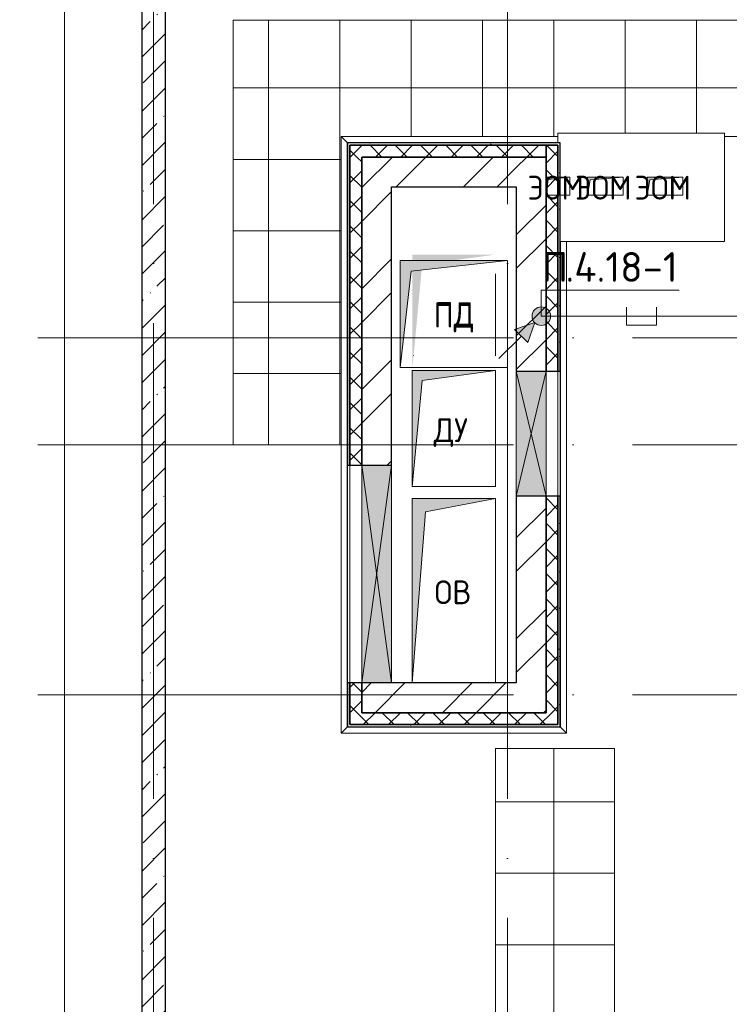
# Model space of a CAD drawing. Header units: millimetres. Extents: x -30540 to 143646, y -11730 to 123410.
# Tile 32 of 114: x 23709 to 29677, y 81099 to 89374. Entities that reach past the tile are written whole.
import ezdxf

# ---------------------------------------------------------------- set-up
doc = ezdxf.new("R2010")
doc.units = ezdxf.units.MM
doc.linetypes.add('ADSK_Линия сетки', pattern=[5000, 4000, -500, 0, -500])
for name, color, linetype, lineweight in [('A-____-NOTE-TEXT', 7, 'Continuous', 18), ('A-DETL-____-THIN', 7, 'Continuous', 9), ('A-FLOR-____-OTLN', 7, 'Continuous', 18), ('A-GENM-____-OTLN', 7, 'Continuous', 18), ('A-GLAZ-____-MCUT', 7, 'Continuous', 9), ('A-GLAZ-____-OTLN', 7, 'Continuous', 18), ('A-ROOF-____-OTLN', 7, 'Continuous', 18), ('A-ROOF-____-PATT', 7, 'Continuous', 18), ('A-WALL-____-MCUT', 7, 'Continuous', 40), ('A-WALL-____-OTLN', 7, 'Continuous', 18), ('A-WALL-____-PATT', 7, 'Continuous', 40), ('G-____-____-TEXT', 7, 'Continuous', 9), ('I-WALL-____-MCUT', 7, 'Continuous', 40), ('I-WALL-____-OTLN', 7, 'Continuous', 18), ('M-EQPM-____-OTLN', 7, 'Continuous', 18), ('S-GRID-____-OTLN', 7, 'Continuous', 9)]:
    doc.layers.add(name, color=color, linetype=linetype, lineweight=lineweight)
doc.layers.add('A-DETL-____-OTLN', color=7, linetype='Continuous', lineweight=9, true_color=0x00a600)
doc.styles.add('GOST Common', font='GOST_Common.ttf', dxfattribs={"height": 200})
doc.styles.add('ISOCPEUR', font='isocpeur.ttf', dxfattribs={"height": 250})
pattern_1 = [(45, (0, 0), (-424.264, 424.264), []), (45, (0, 282.8), (-424.264, 424.264), [])]
pattern_2 = [(45, (0, 0), (-106.06602, 106.06602), []), (135, (0, 0), (-106.06602, -106.06602), [])]
pattern_3 = [(0, (0, 0), (406.4, 101.6), [6.706, -298.094, 6.706, -298.094, -1625.6]), (0, (0, 0), (406.4, 101.6), [-609.6, 6.706, -602.894, 6.706, -298.094, -711.2]), (0, (0, 0), (406.4, 101.6), [-1524, 6.706, -196.494, 6.706, -501.294]), (120, (152.4, 50.8), (-291.18818, 301.15272), [6.706, -298.094, 6.706, -298.094, -1625.6]), (120, (152.4, 50.8), (-291.18818, 301.15272), [-609.6, 6.706, -602.894, 6.706, -298.094, -711.2]), (120, (152.4, 50.8), (-291.18818, 301.15272), [-1524, 6.706, -196.494, 6.706, -501.294]), (240, (203.2, 254), (-115.21182, -402.75272), [6.706, -298.094, 6.706, -298.094, -1625.6]), (240, (203.2, 254), (-115.21182, -402.75272), [-609.6, 6.706, -602.894, 6.706, -298.094, -711.2]), (240, (203.2, 254), (-115.21182, -402.75272), [-1524, 6.706, -196.494, 6.706, -501.294])]

# ---------------------------------------------------------------- blocks, each defined once
blk = doc.blocks.new('АР_Отверстие прямоугольное - ОВВ-7767586-Кровля')
at = {"layer": 'A-GLAZ-____-OTLN', "lineweight": 13, "true_color": 0xf9f9f9}
blk.add_hatch(color=7, dxfattribs=at).paths.add_polyline_path([(-790, -125), (1040, -125), (1040, 125), (-790, 125)])
at = {"layer": 'A-GLAZ-____-MCUT', "color": 254, "lineweight": 15, "true_color": 0xcccccc}
for p, q in [((-790, 125), (-790, -125)), ((1040, 125), (1040, -125))]:
    blk.add_line(p, q, dxfattribs=at)
at = {"layer": 'A-GLAZ-____-OTLN', "color": 254, "lineweight": 5, "true_color": 0xcccccc}
for p, q in [((1040, 125), (-790, -125)), ((-790, 125), (1040, -125))]:
    blk.add_line(p, q, dxfattribs=at)
at = {"layer": 'A-GLAZ-____-OTLN', "color": 254, "lineweight": 13, "true_color": 0xcccccc}
for p, q in [((1040, 125), (-790, 125)), ((-790, 125), (-790, -125)), ((1040, -125), (1040, 125)), ((-790, -125), (1040, -125))]:
    blk.add_line(p, q, dxfattribs=at)
blk = doc.blocks.new('АР_Отверстие прямоугольное - ОВВ-7348733-Кровля')
at = {"layer": 'A-GLAZ-____-OTLN', "lineweight": 13, "true_color": 0xf9f9f9}
blk.add_hatch(color=7, dxfattribs=at).paths.add_polyline_path([(650, -125), (650, 125), (-400, 125), (-400, -125)])
at = {"layer": 'A-GLAZ-____-MCUT', "color": 254, "lineweight": 15, "true_color": 0xcccccc}
for p, q in [((-400, 125), (-400, -125)), ((650, 125), (650, -125))]:
    blk.add_line(p, q, dxfattribs=at)
at = {"layer": 'A-GLAZ-____-OTLN', "color": 254, "lineweight": 5, "true_color": 0xcccccc}
for p, q in [((650, 125), (-400, -125)), ((-400, 125), (650, -125))]:
    blk.add_line(p, q, dxfattribs=at)
at = {"layer": 'A-GLAZ-____-OTLN', "color": 254, "lineweight": 13, "true_color": 0xcccccc}
for p, q in [((650, 125), (-400, 125)), ((-400, 125), (-400, -125)), ((650, -125), (650, 125)), ((-400, -125), (650, -125))]:
    blk.add_line(p, q, dxfattribs=at)
blk = doc.blocks.new('_GM_Dt-St-D_Фартук гнутый из оцинкованной стали_Пристенный_Тип 1__c-верхняя кромка с отгибом_ - ФС-1_3_50х70У100-1_5_t__RAL7016-7754063-Кровля')
at = {"layer": 'A-GENM-____-OTLN', "color": 254, "lineweight": 13, "true_color": 0xcccccc}
for p, q in [((0, 50), (1821.5, 50)), ((50, 0), (0, 50)), ((50, 0), (1821.5, 0)), ((50, 0), (50, -1.5))]:
    blk.add_line(p, q, dxfattribs=at)
blk = doc.blocks.new('_GM_Dt-St-D_Фартук гнутый из оцинкованной стали_Пристенный_Тип 1__c-верхняя кромка с отгибом_ - ФС-1_3_50х70У100-1_5_t__RAL7016-7754212-Кровля')
at = {"layer": 'A-GENM-____-OTLN', "color": 254, "lineweight": 13, "true_color": 0xcccccc}
for p, q in [((0, -50), (50, 0)), ((50, 1.5), (50, 0)), ((4963, 0), (50, 0)), ((4963, 0), (4963, 1.5)), ((4963, 0), (5013, -50)), ((5013, -50), (0, -50))]:
    blk.add_line(p, q, dxfattribs=at)
blk = doc.blocks.new('_GM_Dt-St-D_Фартук гнутый из оцинкованной стали_Пристенный_Тип 1__c-верхняя кромка с отгибом_ - ФС-1_3_50х70У100-1_5_t__RAL7016-7323674-Кровля')
at = {"layer": 'A-GENM-____-OTLN', "color": 254, "lineweight": 13, "true_color": 0xcccccc}
for p, q in [((50, 1.5), (50, 0)), ((1843, 0), (50, 0)), ((1843, 0), (1843, 1.5)), ((1843, 0), (1893, -50)), ((0, -50), (50, 0)), ((1893, -50), (0, -50))]:
    blk.add_line(p, q, dxfattribs=at)
blk = doc.blocks.new('_GM_Dt-St-D_Фартук гнутый из оцинкованной стали_Пристенный_Тип 1__c-верхняя кромка с отгибом_ - ФС-1_3_50х70У100-1_5_t__RAL7016-7590441-Кровля')
at = {"layer": 'A-GENM-____-OTLN', "color": 254, "lineweight": 13, "true_color": 0xcccccc}
for p, q in [((80, 50), (4211.5, 50)), ((80, 0), (4161.5, 0)), ((4211.5, 50), (4161.5, 0)), ((4161.5, -1.5), (4161.5, 0)), ((1170, -1.5), (2220, -1.5))]:
    blk.add_line(p, q, dxfattribs=at)
blk = doc.blocks.new('АР_Канал вертикальный прямоугольный - ПД-6264037-Кровля')
at = {"layer": 'M-EQPM-____-OTLN', "lineweight": 13, "true_color": 0xe2e2e2}
h = blk.add_hatch(color=254, dxfattribs=at)
h.paths.add_polyline_path([(-350, -487.5), (-270.6, 357.4), (-350, 347.5)])
h.paths.add_polyline_path([(-350, 437.5), (-17.9, 437.5), (350, 487.5), (-350, 487.5), (-350, 462.2)])
at = {"layer": 'M-EQPM-____-OTLN', "color": 253, "lineweight": 13, "true_color": 0xaaaaaa}
for p, q in [((350, -362.5), (350, 325.8)), ((350, 325.8), (350, -362.5)), ((-338.3, -362.5), (-338.1, -361.4)), ((-338.3, -362.5), (-338.1, -361.4))]:
    blk.add_line(p, q, dxfattribs=at)
blk = doc.blocks.new('АР_Канал вертикальный прямоугольный - ДУ-6784486-Кровля')
at = {"layer": 'M-EQPM-____-OTLN', "lineweight": 13, "true_color": 0xe2e2e2}
blk.add_hatch(color=254, dxfattribs=at).paths.add_polyline_path([(-350, -487.5), (-266.25, 403.75), (350, 487.5), (-350, 487.5)])
at = {"layer": 'M-EQPM-____-OTLN', "color": 253, "lineweight": 13, "true_color": 0xaaaaaa}
for p, q in [((350, 487.5), (-350, 487.5)), ((-350, 487.5), (-350, -487.5)), ((350, 487.5), (-350, 487.5)), ((-350, 487.5), (-350, -487.5)), ((-350, -487.5), (-350, 487.5)), ((-350, 487.5), (350, 487.5)), ((-266.25, 403.75), (350, 487.5)), ((-266.25, 403.75), (350, 487.5)), ((350, -487.5), (350, 487.5)), ((350, 487.5), (350, -487.5)), ((-350, -487.5), (-266.25, 403.75)), ((-350, -487.5), (-266.25, 403.75)), ((-350, -487.5), (350, -487.5)), ((350, -487.5), (-350, -487.5))]:
    blk.add_line(p, q, dxfattribs=at)
blk = doc.blocks.new('АР_Канал вертикальный прямоугольный - ОВ-6784438-Кровля')
at = {"layer": 'M-EQPM-____-OTLN', "lineweight": 13, "true_color": 0xe2e2e2}
blk.add_hatch(color=254, dxfattribs=at).paths.add_polyline_path([(-350, -775), (-237.5, 662.5), (350, 775), (-350, 775), (-350, -91.6)])
at = {"layer": 'M-EQPM-____-OTLN', "color": 253, "lineweight": 13, "true_color": 0xaaaaaa}
for p, q in [((350, 775), (-350, 775)), ((-350, 775), (-350, -775)), ((350, 775), (-350, 775)), ((-350, 775), (-350, -775)), ((-350, -775), (-350, 775)), ((-350, 775), (350, 775)), ((-237.5, 662.5), (350, 775)), ((-237.5, 662.5), (350, 775)), ((350, -775), (350, 775)), ((350, 775), (350, -775)), ((-350, -775), (-237.5, 662.5)), ((-350, -775), (-237.5, 662.5)), ((-350, -775), (350, -775)), ((350, -775), (-350, -775))]:
    blk.add_line(p, q, dxfattribs=at)
blk = doc.blocks.new('АР_Канал вертикальный прямоугольный - ПД-7819269-Кровля')
at = {"layer": 'M-EQPM-____-OTLN', "lineweight": 13, "true_color": 0xe2e2e2}
blk.add_hatch(color=254, dxfattribs=at).paths.add_polyline_path([(-450, -450), (-360, 360), (450, 450), (-450, 450)])
at = {"layer": 'M-EQPM-____-OTLN', "color": 253, "lineweight": 13, "true_color": 0xaaaaaa}
for p, q in [((450, 450), (-450, 450)), ((-450, 450), (-450, -450)), ((-450, -450), (-450, 450)), ((-450, 450), (450, 450)), ((-360, 360), (450, 450)), ((-360, 360), (450, 450)), ((450, 450), (450, -450)), ((-450, -450), (-360, 360)), ((-450, -450), (-360, 360)), ((450, -450), (-450, -450))]:
    blk.add_line(p, q, dxfattribs=at)
blk = doc.blocks.new('АР_Канал вертикальный прямоугольный - ЭОМ-7230167-Кровля')
at = {"layer": 'M-EQPM-____-OTLN', "lineweight": 13, "true_color": 0xe2e2e2}
blk.add_hatch(color=254, dxfattribs=at).paths.add_polyline_path([(-150, -75), (-127.5, 52.5), (150, 75), (-150, 75)])
at = {"layer": 'M-EQPM-____-OTLN', "color": 253, "lineweight": 13, "true_color": 0xaaaaaa}
for p, q in [((150, 75), (-150, 75)), ((-150, 75), (-150, -75)), ((150, 75), (-150, 75)), ((-150, 75), (-150, -75)), ((-150, -75), (-150, 75)), ((-150, 75), (150, 75)), ((-150, -75), (-127.5, 52.5)), ((-150, -75), (-127.5, 52.5)), ((-127.5, 52.5), (150, 75)), ((-127.5, 52.5), (150, 75)), ((150, -75), (150, 75)), ((150, 75), (150, -75)), ((-150, -75), (150, -75)), ((150, -75), (-150, -75))]:
    blk.add_line(p, q, dxfattribs=at)
blk = doc.blocks.new('АР_Канал вертикальный прямоугольный - ЭОМ-7230127-Кровля')
at = {"layer": 'M-EQPM-____-OTLN', "lineweight": 13, "true_color": 0xe2e2e2}
blk.add_hatch(color=254, dxfattribs=at).paths.add_polyline_path([(-100, -75), (-82.5, 57.5), (100, 75), (-100, 75)])
at = {"layer": 'M-EQPM-____-OTLN', "color": 253, "lineweight": 13, "true_color": 0xaaaaaa}
for p, q in [((100, 75), (-100, 75)), ((-100, 75), (-100, -75)), ((100, 75), (-100, 75)), ((-100, 75), (-100, -75)), ((-100, -75), (-100, 75)), ((-100, 75), (100, 75)), ((-100, -75), (-82.5, 57.5)), ((-100, -75), (-82.5, 57.5)), ((-82.5, 57.5), (100, 75)), ((-82.5, 57.5), (100, 75)), ((100, -75), (100, 75)), ((100, 75), (100, -75)), ((-100, -75), (100, -75)), ((100, -75), (-100, -75))]:
    blk.add_line(p, q, dxfattribs=at)
blk = doc.blocks.new('Наметкина 10_РД_АР_К2_отсоединено_rvt-1-Кровля')
at = {"layer": 'A-ROOF-____-PATT', "lineweight": 5, "true_color": 0xcccccc}
h = blk.add_hatch(dxfattribs=at)
h.set_pattern_fill('FP_14', color=254, style=0, pattern_type=2)
h.set_pattern_definition([(0, (0, 0), (0, 600), []), (90, (0, 0), (-600, 4e-14), [])])
h.paths.add_polyline_path([(27710.3, 76550), (31760.3, 76550), (31760.3, 78250), (42335.3, 78250), (42335.3, 79150), (41035.3, 79150), (41035.3, 82970), (36860.3, 82970), (36860.3, 83378.5), (36788.8, 83378.5), (36788.8, 88221.5), (36860.3, 88221.5), (36860.3, 89378.5), (35063.8, 89378.5), (35063.8, 94501.5), (35113.8, 94451.5), (35115.3, 96920), (35655.3, 96920), (35655.3, 98020), (33835.3, 98020), (33835.3, 89370), (25505.3, 89370), (25505.3, 85800), (26413.8, 85800), (26413.8, 88391.5), (28235.3, 88391.5), (28235.3, 88420), (29635.3, 88420), (29635.3, 88391.5), (35360.3, 88391.5), (35360.3, 84915), (34135.3, 84915), (34135.3, 83540.9), (34317.4, 83540.9), (34235.3, 83550), (34535.3, 83550), (34535.3, 83540.9), (35960.3, 83540.9), (35960.3, 82070), (37068.8, 82070), (37068.8, 82141.5), (39481.8, 82141.5), (39481.8, 82070), (40135.3, 82070), (40135.3, 79150), (30710.3, 79150), (30710.3, 77150), (28710.3, 77150), (28710.3, 83250), (27710.3, 83250), (27710.3, 81592.1)])
h.paths.add_polyline_path([(40735.3, 81550), (40705.3, 81820), (40435.3, 81850), (40735.3, 81850), (40735.3, 81592.1)])
h.paths.add_polyline_path([(35720.3, 87975), (35695.3, 88200), (35470.3, 88225), (35720.3, 88225)])
h.paths.add_polyline_path([(35720.3, 88975), (35695.3, 89200), (35470.3, 89225), (35720.3, 89225)])
at = {"layer": 'A-WALL-____-PATT', "lineweight": 5, "true_color": 0xcccccc}
h = blk.add_hatch(dxfattribs=at)
h.set_pattern_fill('FP_11', color=254, style=0, pattern_type=2)
h.set_pattern_definition([(45, (0, 0), (-228.0985, 228.0985), []), (45, (228.1, 0), (-228.0985, 228.0985), [403.225, -80.645, 6.706, -73.939])])
h.paths.add_polyline_path([(24935.3, 75550), (24935.3, 89800), (24735.3, 89800), (24735.3, 75550)])
h = blk.add_hatch(dxfattribs=at)
h.set_pattern_fill('FP_16', color=254, style=0, pattern_type=2)
h.set_pattern_definition(pattern_3)
h.paths.add_polyline_path([(28235.3, 88320), (28235.3, 88340), (26465.3, 88340), (26465.3, 88320), (27769, 88320)])
h = blk.add_hatch(dxfattribs=at)
h.set_pattern_fill('FP_16', color=254, style=0, pattern_type=2)
h.set_pattern_definition(pattern_3)
h.paths.add_polyline_path([(26485.3, 83450), (26485.3, 83800), (26465.3, 83800), (26465.3, 83450)])
h.paths.add_polyline_path([(26485.3, 85630), (26485.3, 88320), (26465.3, 88320), (26465.3, 85630)])
h = blk.add_hatch(dxfattribs=at)
h.set_pattern_fill('FP_13', color=254, style=0, pattern_type=2)
h.set_pattern_definition(pattern_2)
h.paths.add_polyline_path([(28135.3, 88220), (28135.3, 88320), (26485.3, 88320), (26485.3, 88220), (27769, 88220)])
h = blk.add_hatch(dxfattribs=at)
h.set_pattern_fill('FP_13', color=254, style=0, pattern_type=2)
h.set_pattern_definition(pattern_2)
h.paths.add_polyline_path([(28235.3, 83550), (28235.3, 85370), (28135.3, 85370), (28135.3, 83550)])
h.paths.add_polyline_path([(28235.3, 86420), (28235.3, 88040.5), (28152.8, 88032.6), (28135.3, 87900.1), (28135.3, 86420)])
h.paths.add_polyline_path([(28152.8, 88050.1), (28235.3, 88050.1), (28235.3, 88320), (28135.3, 88320), (28135.3, 88050.1), (28149.5, 88050.1)])
h = blk.add_hatch(dxfattribs=at)
h.set_pattern_fill('FP_16', color=254, style=0, pattern_type=2)
h.set_pattern_definition(pattern_3)
h.paths.add_polyline_path([(28255.3, 83450), (28255.3, 85370), (28235.3, 85370), (28235.3, 83450)])
h.paths.add_polyline_path([(28235.3, 86420), (28255.3, 86420), (28255.3, 88042.5), (28235.3, 88040.5), (28235.3, 87374.7)])
h.paths.add_polyline_path([(28238.1, 88050.1), (28255.3, 88050.1), (28255.3, 88340), (28235.3, 88340), (28235.3, 88050.1)])
h = blk.add_hatch(dxfattribs=at)
h.set_pattern_fill('FP_13', color=254, style=0, pattern_type=2)
h.set_pattern_definition(pattern_2)
h.paths.add_polyline_path([(26485.3, 83550), (26585.3, 83550), (26585.3, 83800), (26485.3, 83800)])
h.paths.add_polyline_path([(26585.3, 85630), (26585.3, 88220), (26485.3, 88220), (26485.3, 85630)])
h = blk.add_hatch(dxfattribs=at)
h.set_pattern_fill('FP_12', color=254, style=0, pattern_type=2)
h.set_pattern_definition(pattern_1)
h.paths.add_polyline_path([(27769, 87970), (27885.3, 87970), (27885.3, 88220), (26585.3, 88220), (26585.3, 87970), (26835.3, 87970)])
h = blk.add_hatch(dxfattribs=at)
h.set_pattern_fill('FP_12', color=254, style=0, pattern_type=2)
h.set_pattern_definition(pattern_1)
h.paths.add_polyline_path([(28135.3, 83800), (28135.3, 85370), (27885.3, 85370), (27885.3, 83800)])
h.paths.add_polyline_path([(28135.3, 86420), (28135.3, 88220), (27885.3, 88220), (27885.3, 86420)])
h = blk.add_hatch(dxfattribs=at)
h.set_pattern_fill('FP_12', color=254, style=0, pattern_type=2)
h.set_pattern_definition(pattern_1)
h.paths.add_polyline_path([(26835.3, 85630), (26835.3, 87970), (26585.3, 87970), (26585.3, 85630)])
h = blk.add_hatch(dxfattribs=at)
h.set_pattern_fill('FP_12', color=254, style=0, pattern_type=2)
h.set_pattern_definition(pattern_1)
h.paths.add_polyline_path([(27769, 83550), (28135.3, 83550), (28135.3, 83800), (26585.3, 83800), (26585.3, 83550)])
h = blk.add_hatch(dxfattribs=at)
h.set_pattern_fill('FP_13', color=254, style=0, pattern_type=2)
h.set_pattern_definition(pattern_2)
h.paths.add_polyline_path([(27769, 83450), (28235.3, 83450), (28235.3, 83550), (26485.3, 83550), (26485.3, 83450)])
h = blk.add_hatch(dxfattribs=at)
h.set_pattern_fill('FP_16', color=254, style=0, pattern_type=2)
h.set_pattern_definition(pattern_3)
h.paths.add_polyline_path([(27769, 83430), (28255.3, 83430), (28255.3, 83450), (26465.3, 83450), (26465.3, 83430)])
at = {"layer": 'A-FLOR-____-OTLN', "color": 254, "lineweight": 13, "true_color": 0xcccccc}
blk.add_line((24085.3, 121035.7), (24085.3, 74700), dxfattribs=at)
at = {"layer": 'A-ROOF-____-OTLN', "color": 254, "lineweight": 13, "true_color": 0xcccccc}
for p, q in [((33835.3, 89370), (25505.3, 89370)), ((25505.3, 85800), (25505.3, 89370)), ((28235.3, 88340), (28235.3, 88420)), ((28235.3, 88420), (29635.3, 88420)), ((29635.3, 88420), (29635.3, 87510)), ((35360.3, 88391.5), (29635.3, 88391.5)), ((29635.3, 87510), (28255.3, 87510)), ((25505.3, 85800), (26413.8, 85800)), ((27710.3, 83250), (28710.3, 83250)), ((27710.3, 76550), (27710.3, 83250)), ((28710.3, 83250), (28710.3, 79150))]:
    blk.add_line(p, q, dxfattribs=at)
at = {"layer": 'A-WALL-____-MCUT', "color": 254, "lineweight": 30, "true_color": 0xcccccc}
for p, q in [((24735.3, 89800), (24735.3, 75550)), ((24935.3, 80880), (24935.3, 89800)), ((28235.3, 88340), (26465.3, 88340)), ((26465.3, 88340), (26465.3, 88320)), ((26465.3, 88320), (26465.3, 85630)), ((28135.3, 88320), (26485.3, 88320)), ((26485.3, 88320), (26485.3, 88220)), ((26485.3, 88320), (28235.3, 88320)), ((26485.3, 85630), (26485.3, 88320)), ((28135.3, 88320), (28135.3, 86420)), ((28235.3, 88320), (28135.3, 88320)), ((28135.3, 88220), (28135.3, 88320)), ((28255.3, 88340), (28235.3, 88340)), ((28235.3, 86420), (28235.3, 88320)), ((28235.3, 88320), (28235.3, 86420)), ((28255.3, 86420), (28255.3, 88340)), ((26485.3, 88220), (26485.3, 85630)), ((26585.3, 85630), (26585.3, 88220)), ((26585.3, 88220), (28135.3, 88220)), ((28135.3, 86420), (28235.3, 86420)), ((28235.3, 86420), (28255.3, 86420)), ((26465.3, 85630), (26485.3, 85630)), ((26485.3, 85630), (26585.3, 85630)), ((28135.3, 85370), (28135.3, 83550)), ((28235.3, 85370), (28135.3, 85370)), ((28235.3, 83550), (28235.3, 85370)), ((28235.3, 85370), (28235.3, 83450)), ((28255.3, 85370), (28235.3, 85370)), ((28255.3, 83450), (28255.3, 85370)), ((26485.3, 83800), (26465.3, 83800)), ((26465.3, 83800), (26465.3, 83450)), ((26585.3, 83800), (26485.3, 83800)), ((26485.3, 83800), (26485.3, 83550)), ((26485.3, 83450), (26485.3, 83800)), ((26585.3, 83550), (26585.3, 83800)), ((26485.3, 83550), (26485.3, 83450)), ((28135.3, 83550), (26585.3, 83550)), ((28235.3, 83450), (28235.3, 83550)), ((26465.3, 83450), (26465.3, 83430)), ((26465.3, 83430), (28255.3, 83430)), ((26485.3, 83450), (28235.3, 83450)), ((28235.3, 83450), (26485.3, 83450)), ((28255.3, 83430), (28255.3, 83450))]:
    blk.add_line(p, q, dxfattribs=at)
at = {"layer": 'A-WALL-____-OTLN', "color": 254, "lineweight": 13, "true_color": 0xcccccc}
for p, q in [((28135.3, 85370), (28135.3, 86420)), ((28135.3, 85370), (28135.3, 86420)), ((28235.3, 86420), (28235.3, 85370)), ((28235.3, 86420), (28235.3, 85370)), ((26465.3, 83800), (26465.3, 85630)), ((26485.3, 85630), (26585.3, 85630)), ((26485.3, 83800), (26485.3, 85630)), ((26485.3, 85630), (26485.3, 83800)), ((26585.3, 85630), (26585.3, 83800)), ((26485.3, 83800), (26585.3, 83800))]:
    blk.add_line(p, q, dxfattribs=at)
at = {"layer": 'I-WALL-____-MCUT', "color": 254, "lineweight": 30, "true_color": 0xcccccc}
for p, q in [((27885.3, 88220), (26585.3, 88220)), ((26585.3, 88220), (26585.3, 87970)), ((28135.3, 88220), (27885.3, 88220)), ((28135.3, 86420), (28135.3, 88220)), ((26585.3, 87970), (26585.3, 85630)), ((26835.3, 87970), (27885.3, 87970)), ((26835.3, 85630), (26835.3, 87970)), ((27885.3, 87970), (27885.3, 86420)), ((27885.3, 86420), (28135.3, 86420)), ((26585.3, 85630), (26835.3, 85630)), ((28135.3, 85370), (27885.3, 85370)), ((27885.3, 85370), (27885.3, 83800)), ((28135.3, 83800), (28135.3, 85370)), ((26835.3, 83800), (26585.3, 83800)), ((26585.3, 83800), (26585.3, 83550)), ((27885.3, 83800), (26835.3, 83800)), ((28135.3, 83550), (28135.3, 83800)), ((26585.3, 83550), (28135.3, 83550))]:
    blk.add_line(p, q, dxfattribs=at)
at = {"layer": 'I-WALL-____-OTLN', "color": 254, "lineweight": 13, "true_color": 0xcccccc}
for p, q in [((27885.3, 85370), (27885.3, 86420)), ((28135.3, 86420), (28135.3, 85370)), ((26585.3, 83800), (26585.3, 85630)), ((26835.3, 85630), (26835.3, 83800)), ((26835.3, 83800), (26585.3, 83800))]:
    blk.add_line(p, q, dxfattribs=at)
at = {"layer": 'A-GENM-____-OTLN', "color": 254, "lineweight": 13, "true_color": 0xcccccc}
for name, p in [('_GM_Dt-St-D_Фартук гнутый из оцинкованной стали_Пристенный_Тип 1__c-верхняя кромка с отгибом_ - ФС-1_3_50х70У100-1_5_t__RAL7016-7754063-Кровля', (26413.8, 88341.5)), ('_GM_Dt-St-D_Фартук гнутый из оцинкованной стали_Пристенный_Тип 1__c-верхняя кромка с отгибом_ - ФС-1_3_50х70У100-1_5_t__RAL7016-7323674-Кровля', (26413.8, 83428.5))]:
    blk.add_blockref(name, p, dxfattribs=at)
for name, p, rotation in [('_GM_Dt-St-D_Фартук гнутый из оцинкованной стали_Пристенный_Тип 1__c-верхняя кромка с отгибом_ - ФС-1_3_50х70У100-1_5_t__RAL7016-7754212-Кровля', (26463.8, 88391.5), 269.999999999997), ('_GM_Dt-St-D_Фартук гнутый из оцинкованной стали_Пристенный_Тип 1__c-верхняя кромка с отгибом_ - ФС-1_3_50х70У100-1_5_t__RAL7016-7590441-Кровля', (28256.8, 87590), 270.000000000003)]:
    blk.add_blockref(name, p, dxfattribs=dict(at, rotation=rotation))
at = {"layer": 'A-GLAZ-____-OTLN', "color": 254, "lineweight": 13, "true_color": 0xcccccc}
for name, p, rotation in [('АР_Отверстие прямоугольное - ОВВ-7348733-Кровля', (28010.3, 86020), 269.9999999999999), ('АР_Отверстие прямоугольное - ОВВ-7767586-Кровля', (26710.3, 84590), 89.99999999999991)]:
    blk.add_blockref(name, p, dxfattribs=dict(at, rotation=rotation))
at = {"layer": 'M-EQPM-____-OTLN', "color": 253, "lineweight": 5, "true_color": 0xaaaaaa}
for name, p in [('АР_Канал вертикальный прямоугольный - ЭОМ-7230127-Кровля', (28235.3, 87975.1)), ('АР_Канал вертикальный прямоугольный - ЭОМ-7230167-Кровля', (28635.3, 87975.1)), ('АР_Канал вертикальный прямоугольный - ЭОМ-7230167-Кровля', (29135.3, 87975.1)), ('АР_Канал вертикальный прямоугольный - ПД-6264037-Кровля', (27360.3, 86912.5)), ('АР_Канал вертикальный прямоугольный - ПД-7819269-Кровля', (27360.3, 86900)), ('АР_Канал вертикальный прямоугольный - ДУ-6784486-Кровля', (27360.3, 85937.5)), ('АР_Канал вертикальный прямоугольный - ОВ-6784438-Кровля', (27360.3, 84575))]:
    blk.add_blockref(name, p, dxfattribs=at)
at = {"layer": 'A-____-NOTE-TEXT', "color": 253, "lineweight": 5, "true_color": 0xaaaaaa, "char_height": 200, "attachment_point": 1, "style": 'GOST Common'}
for s, insert, width in [('ЭОМ', (27980.1, 88062.4), 625.316), ('ЭОМ', (28380.1, 88062.4), 625.316), ('ЭОМ', (28880.1, 88062.4), 625.316), ('ПД', (27191.1, 86999.7), 416.877), ('ПД', (27191.1, 86987.2), 416.877), ('ДУ', (27191.1, 86024.7), 416.877), ('ОВ', (27198.1, 84662.2), 400.844)]:
    blk.add_mtext(s, dxfattribs=dict(at, insert=insert, width=width))
blk = doc.blocks.new('УГО Выше ниже синее _ 2020 - УГО Выше ниже синее _ 2020-2088885-Кровля')
at = {"layer": 'A-____-NOTE-TEXT', "lineweight": 9, "true_color": 0xff0000}
h = blk.add_hatch(color=1, dxfattribs=at)
edge = h.paths.add_edge_path()
edge.add_arc((0, 0), 0.392, 0, 180)
edge.add_arc((0, 0), 0.392, 180, 360)
blk.add_hatch(color=1, dxfattribs=at).paths.add_polyline_path([(-0.565, -1.112), (-1.122, -0.555), (-0.272, -0.263)])
at = {"layer": 'A-____-NOTE-TEXT', "color": 1, "lineweight": 9, "true_color": 0xff0000}
for p, q in [((-0.272, -0.263), (-1.122, -0.555)), ((-0.565, -1.112), (-0.272, -0.263)), ((-1.122, -0.555), (-0.565, -1.112)), ((-1.78, -1.78), (-0.838, -0.838))]:
    blk.add_line(p, q, dxfattribs=at)
blk.add_circle((0, 0), 0.392, dxfattribs=at)
for start, end in [(360, 180), (180, 360)]:
    blk.add_arc((0, 0), 0.392, start, end, dxfattribs=at)

msp = doc.modelspace()

# ---------------------------------------------------------------- linework, layer by layer
at = {"layer": 'A-DETL-____-OTLN', "color": 1, "true_color": 0xff0000}
for p, q in [((28813.6, 86957.7), (28813.6, 86807.7)), ((29063.6, 86807.7), (29063.6, 86957.7)), ((28096, 86882.7), (29793.4, 86882.7)), ((28813.6, 86807.7), (29063.6, 86807.7))]:
    msp.add_line(p, q, dxfattribs=at)
at = {"layer": 'A-DETL-____-THIN'}
for p in [(29256, 87100.6), (28096, 86882.7)]:
    msp.add_line(p, (28096, 87100.6), dxfattribs=at)
at = {"layer": 'S-GRID-____-OTLN', "color": 253, "linetype": 'ADSK_Линия сетки', "true_color": 0xaaaaaa}
for p, q in [((24835.3, 67824.7), (24835.3, 122287.9)), ((27810.3, 67824.7), (27810.3, 122287.9)), ((67863.4, 86700), (9800.2, 86700)), ((67863.4, 85800), (9800.2, 85800)), ((67863.4, 83700), (9800.2, 83700))]:
    msp.add_line(p, q, dxfattribs=at)

# ---------------------------------------------------------------- block references
at = {"lineweight": 5}
msp.add_blockref('Наметкина 10_РД_АР_К2_отсоединено_rvt-1-Кровля', (0, 0), dxfattribs=at)
at = {"layer": 'A-____-NOTE-TEXT', "color": 1, "lineweight": 9, "true_color": 0xff0000, "xscale": 200, "yscale": 200, "zscale": 200}
msp.add_blockref('УГО Выше ниже синее _ 2020 - УГО Выше ниже синее _ 2020-2088885-Кровля', (28096, 86882.7), dxfattribs=at)

# ---------------------------------------------------------------- texts
at = {"layer": 'G-____-____-TEXT', "char_height": 250, "attachment_point": 1, "style": 'ISOCPEUR'}
for s, insert, width in [('\\fISOCPEUR|b0|i0|c204|p34|;П', (28100.4, 87421.2), 240.506), ('.4.18-1', (28298.8, 87421.2), 1138.396)]:
    msp.add_mtext(s, dxfattribs=dict(at, insert=insert, width=width))

doc.saveas('drawing.dxf')
